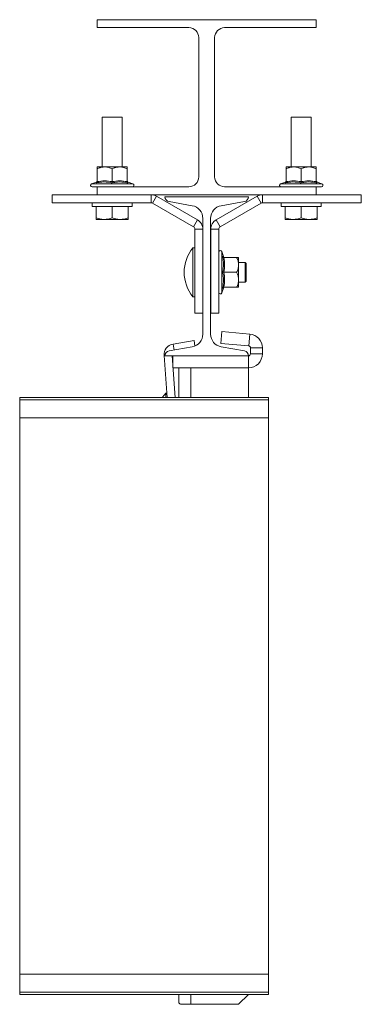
# Model space of a CAD drawing. Header units: millimetres. Extents: x 230 to 1145, y -3 to 1086.
# Tile 2 of 4: x 973 to 1145, y 7 to 502. Entities that reach past the tile are written whole.
import ezdxf

# ---------------------------------------------------------------- set-up
doc = ezdxf.new("R2010")
doc.units = ezdxf.units.MM

msp = doc.modelspace()

# ---------------------------------------------------------------- linework, layer by layer
at = {"color": 7, "linetype": 'Continuous', "lineweight": 15}
for p, q in [((1012.07, 502.07), (1012.07, 498.07)), ((1012.07, 502.07), (1122.07, 502.07)), ((1122.07, 502.07), (1122.07, 498.07)), ((1058.07, 498.07), (1012.07, 498.07)), ((1122.07, 498.07), (1076.07, 498.07)), ((1063.07, 423.07), (1063.07, 493.07)), ((1071.07, 493.07), (1071.07, 423.07)), ((1014.57, 453.07), (1014.57, 428.07)), ((1024.57, 453.07), (1014.57, 453.07)), ((1024.57, 428.07), (1024.57, 453.07)), ((1109.57, 453.07), (1109.57, 428.07)), ((1119.57, 453.07), (1109.57, 453.07)), ((1119.57, 428.07), (1119.57, 453.07)), ((1012.07, 428.07), (1015.82, 428.07)), ((1012.07, 420.65), (1012.07, 427.07)), ((1023.32, 428.07), (1015.82, 428.07)), ((1019.57, 420.65), (1019.57, 427.07)), ((1027.07, 428.07), (1023.32, 428.07)), ((1027.07, 420.65), (1027.07, 427.07)), ((1107.07, 428.07), (1110.82, 428.07)), ((1107.07, 420.65), (1107.07, 427.07)), ((1118.32, 428.07), (1110.82, 428.07)), ((1114.57, 420.65), (1114.57, 427.07)), ((1122.07, 428.07), (1118.32, 428.07)), ((1122.07, 420.65), (1122.07, 427.07)), ((1011.64, 420.46), (1009.18, 419.57)), ((1009.45, 418.07), (1012.07, 418.07)), ((1012.07, 418.07), (1012.07, 414.07)), ((1012.07, 418.07), (1058.07, 418.07)), ((1027.47, 420.37), (1027.47, 420.38)), ((1029.96, 419.57), (1027.51, 420.46)), ((1076.07, 418.07), (1122.07, 418.07)), ((1106.64, 420.46), (1104.18, 419.57)), ((1122.07, 418.07), (1122.07, 414.07)), ((1122.07, 418.07), (1124.7, 418.07)), ((1122.47, 420.37), (1122.47, 420.38)), ((1124.96, 419.57), (1122.51, 420.46)), ((989.47, 414.07), (989.47, 410.07)), ((989.47, 414.07), (1012.07, 414.07)), ((1012.07, 414.07), (1122.07, 414.07)), ((1039.07, 410.07), (1039.07, 414.07)), ((1039.82, 409.87), (1041.82, 413.33)), ((1041.82, 413.33), (1062.37, 401.46)), ((1046.07, 413.07), (1088.07, 413.07)), ((1071.87, 401.46), (1092.43, 413.33)), ((1094.43, 409.87), (1092.43, 413.33)), ((1095.18, 410.07), (1095.18, 414.07)), ((1122.07, 414.07), (1144.77, 414.07)), ((1144.77, 414.07), (1144.77, 410.07)), ((989.47, 410.07), (1039.07, 410.07)), ((1009.57, 410.07), (1009.57, 408.07)), ((1029.57, 408.07), (1009.57, 408.07)), ((1011.57, 408.07), (1011.57, 402.38)), ((1019.57, 408.07), (1019.57, 402.38)), ((1027.57, 408.07), (1027.57, 402.38)), ((1029.57, 408.07), (1029.57, 410.07)), ((1039.82, 409.87), (1060.37, 398)), ((1059.75, 408.56), (1048.14, 410.61)), ((1073.87, 398), (1094.43, 409.87)), ((1086.01, 410.61), (1074.39, 408.56)), ((1095.18, 410.07), (1144.77, 410.07)), ((1104.57, 410.07), (1104.57, 408.07)), ((1124.57, 408.07), (1104.57, 408.07)), ((1106.57, 408.07), (1106.57, 402.38)), ((1114.57, 408.07), (1114.57, 402.38)), ((1122.57, 408.07), (1122.57, 402.38)), ((1124.57, 408.07), (1124.57, 410.07)), ((1011.57, 401.67), (1015.57, 401.67)), ((1015.57, 401.67), (1023.57, 401.67)), ((1027.57, 401.67), (1023.57, 401.67)), ((1060.37, 398), (1062.37, 401.46)), ((1065.12, 343.98), (1065.12, 402.16)), ((1069.02, 402.16), (1069.02, 343.98)), ((1073.87, 398), (1071.87, 401.46)), ((1106.57, 401.67), (1110.57, 401.67)), ((1110.57, 401.67), (1118.57, 401.67)), ((1122.57, 401.67), (1118.57, 401.67)), ((1061.12, 396.7), (1065.12, 396.7)), ((1061.12, 354.57), (1061.12, 396.7)), ((1073.12, 396.7), (1069.12, 396.7)), ((1069.12, 396.7), (1069.12, 354.57)), ((1073.12, 396.7), (1073.12, 354.57)), ((1061.12, 387.39), (1060.12, 387.39)), ((1060.12, 362.74), (1060.12, 387.39)), ((1075.52, 383), (1074.62, 385.46)), ((1075.42, 382.97), (1075.44, 382.97)), ((1075.7, 382.57), (1082.12, 382.57)), ((1083.12, 382.57), (1083.12, 378.82)), ((1069.12, 380.07), (1069.02, 380.07)), ((1086.32, 380.07), (1083.12, 380.07)), ((1083.12, 371.32), (1083.12, 378.82)), ((1086.82, 379.57), (1086.32, 380.07)), ((1086.32, 370.07), (1086.32, 380.07)), ((1086.82, 379.57), (1086.82, 370.57)), ((1075.7, 375.07), (1082.12, 375.07)), ((1083.12, 367.57), (1083.12, 371.32)), ((1069.02, 370.07), (1069.12, 370.07)), ((1074.62, 364.68), (1075.52, 367.13)), ((1075.42, 367.17), (1075.44, 367.17)), ((1075.7, 367.57), (1082.12, 367.57)), ((1083.12, 370.07), (1086.32, 370.07)), ((1086.32, 370.07), (1086.82, 370.57)), ((1060.12, 362.74), (1061.12, 362.74)), ((1065.12, 354.57), (1061.12, 354.57)), ((1069.12, 354.57), (1073.12, 354.57)), ((1074.65, 345.27), (1074.13, 339.29)), ((1088.68, 344.04), (1074.65, 345.27)), ((1088.16, 338.06), (1088.68, 344.04)), ((1048.14, 335.53), (1059.75, 337.58)), ((1060.7, 340.72), (1050.21, 339.02)), ((1060.7, 340.72), (1061.14, 337.99)), ((1088.16, 338.06), (1074.13, 339.29)), ((1074.39, 337.58), (1086.01, 335.53)), ((1095.07, 337.07), (1089.07, 337.07)), ((1089.07, 334.07), (1089.07, 337.07)), ((1095.07, 334.07), (1095.07, 337.07)), ((1047.17, 312.07), (1045.61, 333.18)), ((1088.07, 333.07), (1046.07, 333.07)), ((1051.19, 312.07), (1049.63, 333.07)), ((1050.07, 327.07), (1050.07, 333.07)), ((1088.07, 327.07), (1088.07, 333.07)), ((1089.07, 334.07), (1095.07, 334.07)), ((1050.07, 327.07), (1088.07, 327.07)), ((1053.07, 312.07), (1053.07, 327.07)), ((1088.07, 312.07), (1088.07, 327.07)), ((973.07, 312.07), (973.07, 310.94)), ((973.07, 312.07), (1098.07, 312.07)), ((1047, 314.39), (1046.46, 314.39)), ((1046.46, 312.07), (1046.46, 314.39)), ((1098.07, 312.07), (1098.07, 310.94)), ((1098.07, 310.94), (973.07, 310.94)), ((973.07, 310.94), (973.07, 301.84)), ((1098.07, 310.94), (1098.07, 301.84)), ((973.07, 301.84), (1098.07, 301.84)), ((973.07, 22.29), (973.07, 301.84)), ((1098.07, 22.29), (1098.07, 301.84)), ((1098.07, 22.29), (973.07, 22.29)), ((973.07, 22.29), (973.07, 13.19)), ((1098.07, 22.29), (1098.07, 13.19)), ((973.07, 13.19), (1098.07, 13.19)), ((973.07, 13.19), (973.07, 12.07)), ((973.07, 12.07), (1098.07, 12.07)), ((1053.07, 8.18), (1053.07, 12.07)), ((1083.07, 7.07), (1088.07, 12.07)), ((1098.07, 13.19), (1098.07, 12.07)), ((1053.88, 7.07), (1059.07, 7.07)), ((1059.07, 7.07), (1083.07, 7.07))]:
    msp.add_line(p, q, dxfattribs=at)
at = {"color": 8, "linetype": 'Continuous', "lineweight": 15}
for p, q in [((1009.18, 419.57), (1029.96, 419.57)), ((1104.18, 419.57), (1124.96, 419.57)), ((1074.62, 385.46), (1074.62, 364.68)), ((1050.7, 335.98), (1050.21, 339.02)), ((1046.08, 333.22), (1045.61, 333.18)), ((1059.07, 312.07), (1059.07, 327.07)), ((1059.07, 7.07), (1059.07, 12.07))]:
    msp.add_line(p, q, dxfattribs=at)
at = {"color": 7, "linetype": 'Continuous', "lineweight": 15, "flags": 128}
msp.add_lwpolyline([(1046.46, 314.39), (1044.92, 312.22), (1044.83, 312.07)], dxfattribs=at)
at = {"color": 7, "linetype": 'Continuous', "lineweight": 15}
for centre, radius, start, end in [((1058.07, 493.07), 5, 0, 90), ((1076.07, 493.07), 5, 90, 180), ((1011.47, 421.04), 0.6, 286.2566, 352.4336), ((1027.67, 421.04), 0.6, 187.5843, 254.3569), ((1058.07, 423.07), 5, 270, 0), ((1076.07, 423.07), 5, 180, 270), ((1106.47, 421.04), 0.6, 286.2562, 352.4345), ((1122.67, 421.04), 0.6, 187.585, 254.3567), ((1009.45, 418.84), 0.773, 110, 270), ((1029.7, 418.84), 0.773, 270, 70), ((1104.45, 418.84), 0.773, 110, 270), ((1124.7, 418.84), 0.773, 270, 70), ((1039.07, 408.57), 5.5, 60, 90), ((1048.57, 413.07), 2.5, 180, 260), ((1085.57, 413.07), 2.5, 280, 0), ((1095.18, 408.57), 5.5, 90, 120), ((1039.07, 408.57), 1.5, 60, 90), ((1058.62, 402.16), 6.5, 0, 80), ((1075.52, 402.16), 6.5, 100, 180), ((1095.18, 408.57), 1.5, 90, 120), ((1059.62, 396.7), 5.5, 0, 60), ((1074.62, 396.7), 5.5, 120, 180), ((1059.62, 396.7), 1.5, 0, 60), ((1074.62, 396.7), 1.5, 120, 180), ((1075.27, 375.07), 19.53, 140.8721, 219.1279), ((1073.9, 385.19), 0.773, 20, 180), ((1076.09, 383.17), 0.6, 196.2528, 262.439), ((1076.09, 366.97), 0.6, 97.5852, 164.3547), ((1073.9, 364.94), 0.773, 180, 340), ((1058.62, 343.98), 6.5, 280, 0), ((1075.52, 343.98), 6.5, 180, 260), ((1088.07, 337.07), 7, 0, 85), ((1051.09, 333.59), 5.5, 99.2403, 184.2403), ((1088.07, 337.07), 1, 0, 85), ((1048.57, 333.07), 2.5, 100, 180), ((1085.57, 333.07), 2.5, 0, 80), ((1088.07, 334.07), 7, 270, 0), ((1088.07, 334.07), 1, 270, 0)]:
    msp.add_arc(centre, radius, start, end, dxfattribs=at)
msp.add_ellipse((1059.07, 8.18), major_axis=(6, 0), ratio=0.37037, start_param=3.141593, end_param=3.665191, dxfattribs=at)
for points, knots in [([(1015.82, 428.07), (1015.3, 428.03), (1014.23, 427.95), (1012.99, 427.5), (1012.28, 427.17), (1012.07, 427.07)], [0, 0, 0, 0, 0.406295, 0.827272, 1, 1, 1, 1]), ([(1012.07, 428.07), (1012.07, 428.07), (1012.07, 428.05), (1012.07, 427.7), (1012.07, 427.17), (1012.07, 427.07)], [0, 0, 0, 0, 0.066694, 0.814095, 1, 1, 1, 1]), ([(1019.57, 427.07), (1018.99, 427.33), (1017.8, 427.87), (1016.51, 428.07), (1015.84, 428.07), (1015.82, 428.07)], [0, 0, 0, 0, 0.484341, 0.986325, 1, 1, 1, 1]), ([(1023.32, 428.07), (1022.8, 428.03), (1021.73, 427.95), (1020.49, 427.5), (1019.78, 427.17), (1019.57, 427.07)], [0, 0, 0, 0, 0.406293, 0.827272, 1, 1, 1, 1]), ([(1027.07, 427.07), (1026.49, 427.33), (1025.3, 427.87), (1024.01, 428.07), (1023.34, 428.07), (1023.32, 428.07)], [0, 0, 0, 0, 0.484341, 0.986324, 1, 1, 1, 1]), ([(1027.07, 428.07), (1027.07, 428.07), (1027.07, 428.05), (1027.07, 427.7), (1027.07, 427.17), (1027.07, 427.07)], [0, 0, 0, 0, 0.066694, 0.814095, 1, 1, 1, 1]), ([(1110.82, 428.07), (1110.3, 428.03), (1109.23, 427.95), (1107.99, 427.5), (1107.28, 427.17), (1107.07, 427.07)], [0, 0, 0, 0, 0.4062946, 0.8272729, 1, 1, 1, 1]), ([(1107.07, 428.07), (1107.07, 428.07), (1107.07, 428.05), (1107.07, 427.7), (1107.07, 427.17), (1107.07, 427.07)], [0, 0, 0, 0, 0.066694, 0.814095, 1, 1, 1, 1]), ([(1114.57, 427.07), (1113.99, 427.33), (1112.8, 427.87), (1111.51, 428.07), (1110.84, 428.07), (1110.82, 428.07)], [0, 0, 0, 0, 0.484341, 0.986325, 1, 1, 1, 1]), ([(1118.32, 428.07), (1117.8, 428.03), (1116.73, 427.95), (1115.49, 427.5), (1114.78, 427.17), (1114.57, 427.07)], [0, 0, 0, 0, 0.406293, 0.827273, 1, 1, 1, 1]), ([(1122.07, 427.07), (1121.49, 427.33), (1120.3, 427.87), (1119.01, 428.07), (1118.34, 428.07), (1118.32, 428.07)], [0, 0, 0, 0, 0.484341, 0.986323, 1, 1, 1, 1]), ([(1122.07, 428.07), (1122.07, 428.07), (1122.07, 428.05), (1122.07, 427.7), (1122.07, 427.17), (1122.07, 427.07)], [0, 0, 0, 0, 0.066694, 0.814095, 1, 1, 1, 1]), ([(1012.07, 420.65), (1013.3, 420.84), (1015.8, 421.24), (1018.3, 420.84), (1019.57, 420.65)], [0, 0, 0, 0, 0.492243, 1, 1, 1, 1]), ([(1019.57, 420.65), (1020.8, 420.84), (1023.3, 421.24), (1025.8, 420.84), (1027.07, 420.65)], [0, 0, 0, 0, 0.492244, 1, 1, 1, 1]), ([(1107.07, 420.65), (1108.3, 420.84), (1110.8, 421.24), (1113.3, 420.84), (1114.57, 420.65)], [0, 0, 0, 0, 0.492243, 1, 1, 1, 1]), ([(1114.57, 420.65), (1115.8, 420.84), (1118.3, 421.24), (1120.8, 420.84), (1122.07, 420.65)], [0, 0, 0, 0, 0.4922442, 1, 1, 1, 1]), ([(1012.07, 420.65), (1012.07, 420.58), (1012.05, 420.45), (1011.96, 420.27), (1011.83, 420.12), (1011.71, 420.05), (1011.65, 420.02), (1011.65, 420.02)], [0, 0, 0, 0, 0.236112, 0.471259, 0.732225, 0.993871, 1, 1, 1, 1]), ([(1019.57, 420.02), (1019.23, 420.09), (1017.53, 420.43), (1014.86, 420.6), (1012.56, 420.19), (1011.65, 420.02)], [0, 0, 0, 0, 0.130524, 0.655234, 1, 1, 1, 1]), ([(1019.57, 420.02), (1019.57, 420.02), (1019.57, 420.05), (1019.57, 420.12), (1019.57, 420.27), (1019.57, 420.45), (1019.57, 420.58), (1019.57, 420.65)], [0, 0, 0, 0, 0.006147, 0.267791, 0.528748, 0.763891, 1, 1, 1, 1]), ([(1027.5, 420.02), (1027.15, 420.09), (1025.43, 420.43), (1022.74, 420.6), (1020.47, 420.19), (1019.57, 420.02)], [0, 0, 0, 0, 0.1305244, 0.6552331, 1, 1, 1, 1]), ([(1027.5, 420.02), (1027.49, 420.02), (1027.43, 420.05), (1027.32, 420.12), (1027.18, 420.27), (1027.09, 420.45), (1027.08, 420.58), (1027.07, 420.65)], [0, 0, 0, 0, 0.006129, 0.267774, 0.528739, 0.763889, 1, 1, 1, 1]), ([(1107.07, 420.65), (1107.07, 420.58), (1107.05, 420.45), (1106.96, 420.27), (1106.83, 420.12), (1106.71, 420.05), (1106.65, 420.02), (1106.65, 420.02)], [0, 0, 0, 0, 0.236112, 0.47126, 0.732224, 0.993868, 1, 1, 1, 1]), ([(1114.57, 420.02), (1114.23, 420.09), (1112.53, 420.43), (1109.86, 420.6), (1107.56, 420.19), (1106.65, 420.02)], [0, 0, 0, 0, 0.130524, 0.655234, 1, 1, 1, 1]), ([(1114.57, 420.02), (1114.57, 420.02), (1114.57, 420.05), (1114.57, 420.12), (1114.57, 420.27), (1114.57, 420.45), (1114.57, 420.58), (1114.57, 420.65)], [0, 0, 0, 0, 0.006147, 0.267791, 0.528748, 0.763891, 1, 1, 1, 1]), ([(1122.5, 420.02), (1122.15, 420.09), (1120.43, 420.43), (1117.74, 420.6), (1115.47, 420.19), (1114.57, 420.02)], [0, 0, 0, 0, 0.130524, 0.655233, 1, 1, 1, 1]), ([(1122.5, 420.02), (1122.49, 420.02), (1122.43, 420.05), (1122.32, 420.12), (1122.18, 420.27), (1122.09, 420.45), (1122.08, 420.58), (1122.07, 420.65)], [0, 0, 0, 0, 0.006131, 0.267775, 0.52874, 0.763888, 1, 1, 1, 1]), ([(1015.57, 401.67), (1015.48, 401.67), (1014.76, 401.68), (1013.41, 401.83), (1012.19, 402.2), (1011.57, 402.38)], [0, 0, 0, 0, 0.070086, 0.530784, 1, 1, 1, 1]), ([(1011.57, 402.38), (1011.57, 402.08), (1011.57, 401.71), (1011.57, 401.67), (1011.57, 401.67)], [0, 0, 0, 0, 0.7856236, 1, 1, 1, 1]), ([(1019.57, 402.38), (1018.92, 402.18), (1017.61, 401.78), (1016.26, 401.71), (1015.57, 401.67)], [0, 0, 0, 0, 0.495458, 1, 1, 1, 1]), ([(1023.57, 401.67), (1023.48, 401.67), (1022.76, 401.68), (1021.41, 401.83), (1020.19, 402.2), (1019.57, 402.38)], [0, 0, 0, 0, 0.070084, 0.530782, 1, 1, 1, 1]), ([(1027.57, 402.38), (1026.92, 402.18), (1025.61, 401.78), (1024.26, 401.71), (1023.57, 401.67)], [0, 0, 0, 0, 0.495457, 1, 1, 1, 1]), ([(1027.57, 401.67), (1027.57, 401.67), (1027.57, 401.71), (1027.57, 402.08), (1027.57, 402.38)], [0, 0, 0, 0, 0.2143764, 1, 1, 1, 1]), ([(1110.57, 401.67), (1110.48, 401.67), (1109.76, 401.68), (1108.41, 401.83), (1107.19, 402.2), (1106.57, 402.38)], [0, 0, 0, 0, 0.070087, 0.530784, 1, 1, 1, 1]), ([(1106.57, 402.38), (1106.57, 402.08), (1106.57, 401.71), (1106.57, 401.67), (1106.57, 401.67)], [0, 0, 0, 0, 0.7856236, 1, 1, 1, 1]), ([(1114.57, 402.38), (1113.92, 402.18), (1112.61, 401.78), (1111.26, 401.71), (1110.57, 401.67)], [0, 0, 0, 0, 0.495459, 1, 1, 1, 1]), ([(1118.57, 401.67), (1118.48, 401.67), (1117.76, 401.68), (1116.41, 401.83), (1115.19, 402.2), (1114.57, 402.38)], [0, 0, 0, 0, 0.070085, 0.530783, 1, 1, 1, 1]), ([(1122.57, 402.38), (1121.92, 402.18), (1120.61, 401.78), (1119.26, 401.71), (1118.57, 401.67)], [0, 0, 0, 0, 0.495457, 1, 1, 1, 1]), ([(1122.57, 401.67), (1122.57, 401.67), (1122.57, 401.71), (1122.57, 402.08), (1122.57, 402.38)], [0, 0, 0, 0, 0.2143764, 1, 1, 1, 1]), ([(1075.08, 375.07), (1075.14, 375.41), (1075.49, 377.11), (1075.66, 379.79), (1075.24, 382.08), (1075.08, 382.99)], [0, 0, 0, 0, 0.130524, 0.655234, 1, 1, 1, 1]), ([(1075.7, 382.57), (1075.63, 382.57), (1075.5, 382.59), (1075.32, 382.68), (1075.17, 382.81), (1075.1, 382.93), (1075.08, 382.99), (1075.08, 382.99)], [0, 0, 0, 0, 0.236116, 0.471265, 0.732253, 0.993884, 1, 1, 1, 1]), ([(1075.7, 382.57), (1075.9, 381.34), (1076.29, 378.84), (1075.9, 376.34), (1075.7, 375.07)], [0, 0, 0, 0, 0.492244, 1, 1, 1, 1]), ([(1083.12, 378.82), (1083.08, 379.34), (1083.01, 380.41), (1082.56, 381.65), (1082.22, 382.36), (1082.12, 382.57)], [0, 0, 0, 0, 0.406292, 0.827274, 1, 1, 1, 1]), ([(1083.12, 382.57), (1083.12, 382.57), (1083.11, 382.57), (1082.76, 382.57), (1082.23, 382.57), (1082.12, 382.57)], [0, 0, 0, 0, 0.066694, 0.814096, 1, 1, 1, 1]), ([(1082.12, 375.07), (1082.39, 375.65), (1082.92, 376.84), (1083.12, 378.14), (1083.12, 378.8), (1083.12, 378.82)], [0, 0, 0, 0, 0.484342, 0.986322, 1, 1, 1, 1]), ([(1075.08, 367.15), (1075.14, 367.49), (1075.49, 369.21), (1075.66, 371.9), (1075.24, 374.17), (1075.08, 375.07)], [0, 0, 0, 0, 0.130524, 0.655234, 1, 1, 1, 1]), ([(1075.08, 375.07), (1075.08, 375.07), (1075.1, 375.07), (1075.17, 375.07), (1075.32, 375.07), (1075.5, 375.07), (1075.63, 375.07), (1075.7, 375.07)], [0, 0, 0, 0, 0.006141, 0.26778, 0.528751, 0.76389, 1, 1, 1, 1]), ([(1075.7, 375.07), (1075.9, 373.84), (1076.29, 371.34), (1075.9, 368.84), (1075.7, 367.57)], [0, 0, 0, 0, 0.492245, 1, 1, 1, 1]), ([(1083.12, 371.32), (1083.08, 371.84), (1083.01, 372.91), (1082.56, 374.15), (1082.22, 374.86), (1082.12, 375.07)], [0, 0, 0, 0, 0.406291, 0.827274, 1, 1, 1, 1]), ([(1082.12, 367.57), (1082.39, 368.15), (1082.92, 369.34), (1083.12, 370.64), (1083.12, 371.3), (1083.12, 371.32)], [0, 0, 0, 0, 0.484336, 0.986321, 1, 1, 1, 1]), ([(1075.08, 367.15), (1075.08, 367.15), (1075.1, 367.21), (1075.17, 367.32), (1075.32, 367.46), (1075.5, 367.55), (1075.63, 367.56), (1075.7, 367.57)], [0, 0, 0, 0, 0.006145, 0.267768, 0.528748, 0.763891, 1, 1, 1, 1]), ([(1083.12, 367.57), (1083.12, 367.57), (1083.11, 367.57), (1082.76, 367.57), (1082.23, 367.57), (1082.12, 367.57)], [0, 0, 0, 0, 0.066694, 0.814096, 1, 1, 1, 1])]:
    msp.add_open_spline(points, degree=3, knots=knots, dxfattribs=at)
at = {"color": 8, "linetype": 'Continuous', "lineweight": 15}
for points, knots in [([(1011.65, 420.02), (1011.65, 420.09), (1011.67, 420.37), (1011.67, 420.37), (1011.67, 420.37)], [0, 0, 0, 0, 0.26105, 1, 1, 1, 1]), ([(1027.47, 420.38), (1027.47, 420.4), (1027.47, 420.5), (1027.48, 420.22), (1027.5, 420.02)], [0, 0, 0, 0, 0.255448, 1, 1, 1, 1]), ([(1106.65, 420.02), (1106.65, 420.09), (1106.67, 420.37), (1106.67, 420.37), (1106.67, 420.37)], [0, 0, 0, 0, 0.26105, 1, 1, 1, 1]), ([(1122.47, 420.38), (1122.47, 420.4), (1122.47, 420.5), (1122.48, 420.22), (1122.5, 420.02)], [0, 0, 0, 0, 0.255448, 1, 1, 1, 1]), ([(1075.08, 382.99), (1075.15, 382.99), (1075.42, 382.97), (1075.42, 382.97), (1075.42, 382.97)], [0, 0, 0, 0, 0.261049, 1, 1, 1, 1]), ([(1075.44, 367.17), (1075.46, 367.17), (1075.55, 367.17), (1075.28, 367.16), (1075.08, 367.15)], [0, 0, 0, 0, 0.255448, 1, 1, 1, 1])]:
    msp.add_open_spline(points, degree=3, knots=knots, dxfattribs=at)

doc.saveas('drawing.dxf')
